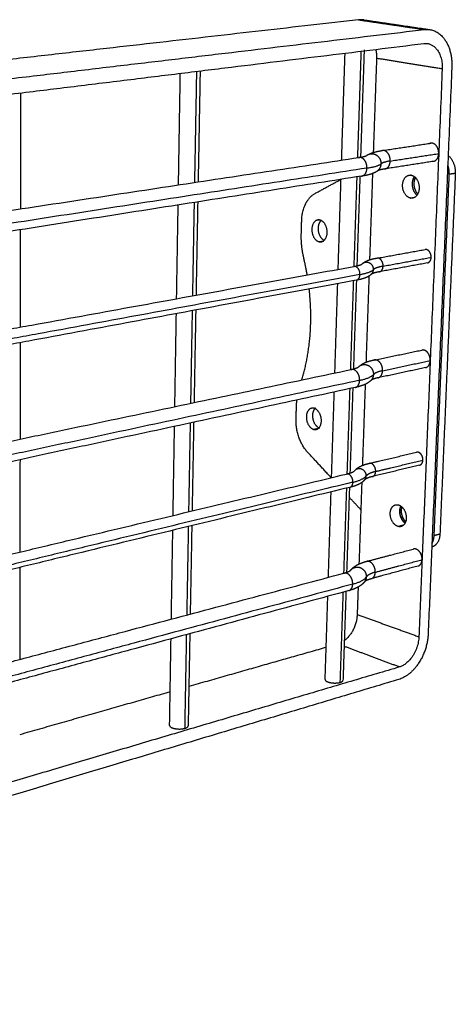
# Model space of a CAD drawing. Header units: millimetres. Extents: x 14749 to 15749, y -4769 to -3769.
# Tile 3 of 10: x 15096 to 15205, y -4454 to -4210. Entities that reach past the tile are written whole.
import ezdxf

# ---------------------------------------------------------------- set-up
doc = ezdxf.new("R2010")
doc.units = ezdxf.units.MM
doc.layers.add('ROXX NEO mini i_Guard', color=7, linetype='Continuous', true_color=0x000000)

msp = doc.modelspace()

# ---------------------------------------------------------------- linework, layer by layer
at = {"layer": 'ROXX NEO mini i_Guard', "color": 18, "true_color": 0x000000}
for points, weights in [([(15180.45, -4210.08), (15056.9, -4224.12), (14893.85, -4242.65)], [655.67770956, 576.277931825, 496.878154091]), ([(15180.45, -4210.08), (15056.9, -4224.12), (14893.85, -4242.65)], [655.67770956, 576.277931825, 496.878154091]), ([(15181.77, -4210.1), (15181.12, -4210.01), (15180.45, -4210.08)], [656.690004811, 653.422626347, 655.67770956]), ([(15181.77, -4210.1), (15181.12, -4210.01), (15180.45, -4210.08)], [656.690004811, 653.422626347, 655.67770956]), ([(15181.77, -4210.1), (15189.86, -4211.29), (15198.14, -4212.5)], [614.615619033, 607.542904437, 600.470189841]), ([(15181.77, -4210.1), (15189.86, -4211.29), (15198.14, -4212.5)], [614.615619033, 607.542904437, 600.470189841]), ([(15198.14, -4212.5), (15204.01, -4213.37), (15203.65, -4221.94)], [641.576230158, 496.859646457, 648.407675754]), ([(15198.14, -4212.5), (15204.01, -4213.37), (15203.65, -4221.94)], [641.576230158, 496.859646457, 648.407675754]), ([(14906.93, -4251.43), (15072.27, -4231.19), (15196.67, -4215.96)], [482.601352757, 562.001130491, 641.400908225]), ([(14906.93, -4251.43), (15072.27, -4231.19), (15196.67, -4215.96)], [482.601352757, 562.001130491, 641.400908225]), ([(15181.86, -4217.52), (15181.41, -4230.95), (15180.96, -4244.25)], [540.254187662, 542.998329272, 545.742470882]), ([(15181.86, -4217.52), (15181.41, -4230.95), (15180.96, -4244.25)], [540.254187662, 542.998329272, 545.742470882]), ([(15184.94, -4219.65), (15184.53, -4231.38), (15184.12, -4243)], [661.743843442, 664.678593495, 667.613343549]), ([(15184.94, -4219.65), (15184.53, -4231.38), (15184.12, -4243)], [661.743843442, 664.678593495, 667.613343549]), ([(15184.74, -4217.42), (15184.98, -4218.49), (15184.94, -4219.65)], [603.2956001, 622.678776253, 661.743843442]), ([(15184.74, -4217.42), (15184.98, -4218.49), (15184.94, -4219.65)], [603.2956001, 622.678776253, 661.743843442]), ([(15203.65, -4221.94), (15200.62, -4294.14), (15197.76, -4362.52)], [648.407675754, 666.542097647, 684.676519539]), ([(15203.65, -4221.94), (15200.62, -4294.14), (15197.76, -4362.52)], [648.407675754, 666.542097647, 684.676519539]), ([(15135.74, -4251.05), (15135.96, -4237.28), (15136.19, -4223.37)], [523.160625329, 520.430636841, 517.700648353]), ([(15135.74, -4251.05), (15135.96, -4237.28), (15136.19, -4223.37)], [523.160625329, 520.430636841, 517.700648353]), ([(15141.11, -4222.76), (15140.86, -4236.61), (15140.61, -4250.31)], [517.269697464, 519.98375221, 522.697806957]), ([(15141.11, -4222.76), (15140.86, -4236.61), (15140.61, -4250.31)], [517.269697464, 519.98375221, 522.697806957]), ([(15096.49, -4228.23), (15096.47, -4242.69), (15096.45, -4257)], [495.10337082, 497.823539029, 500.543707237]), ([(15096.49, -4228.23), (15096.47, -4242.69), (15096.45, -4257)], [495.10337082, 497.823539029, 500.543707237]), ([(15202.73, -4243.74), (15204.63, -4245.3), (15204.51, -4248.19)], [579.886395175, 517.117069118, 656.445305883]), ([(15202.73, -4243.74), (15204.63, -4245.3), (15204.51, -4248.19)], [579.886395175, 517.117069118, 656.445305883]), ([(14935.82, -4281.38), (15072.9, -4260.58), (15180.58, -4244.24)], [459.289506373, 521.974415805, 584.659325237]), ([(14935.82, -4281.38), (15072.9, -4260.58), (15180.58, -4244.24)], [459.289506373, 521.974415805, 584.659325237]), ([(15204.51, -4248.19), (15202.57, -4293.73), (15200.69, -4337.72)], [656.445305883, 668.023436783, 679.601567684]), ([(15204.51, -4248.19), (15202.57, -4293.73), (15200.69, -4337.72)], [656.445305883, 668.023436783, 679.601567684]), ([(15169.68, -4253.16), (15172.9, -4251.42), (15176.15, -4249.65)], [689.774703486, 685.981541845, 682.188380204]), ([(15169.68, -4253.16), (15172.9, -4251.42), (15176.15, -4249.65)], [689.774703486, 685.981541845, 682.188380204]), ([(15166.35, -4259.91), (15166.49, -4254.89), (15169.68, -4253.16)], [694.909988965, 595.704996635, 689.774703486]), ([(15166.35, -4259.91), (15166.49, -4254.89), (15169.68, -4253.16)], [694.909988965, 595.704996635, 689.774703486]), ([(15135.27, -4279.29), (15135.46, -4267.7), (15135.66, -4256)], [528.851044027, 526.500786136, 524.150528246]), ([(15135.27, -4279.29), (15135.46, -4267.7), (15135.66, -4256)], [528.851044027, 526.500786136, 524.150528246]), ([(15140.51, -4255.27), (15140.3, -4266.89), (15140.09, -4278.41)], [523.687242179, 526.020520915, 528.353799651]), ([(15140.51, -4255.27), (15140.3, -4266.89), (15140.09, -4278.41)], [523.687242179, 526.020520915, 528.353799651]), ([(15166.25, -4263.26), (15166.3, -4261.58), (15166.35, -4259.91)], [695.801325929, 695.355657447, 694.909988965]), ([(15166.25, -4263.26), (15166.3, -4261.58), (15166.35, -4259.91)], [695.801325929, 695.355657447, 694.909988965]), ([(15096.44, -4262.19), (15096.42, -4274.32), (15096.4, -4286.34)], [501.537499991, 503.876632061, 506.215764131]), ([(15096.44, -4262.19), (15096.42, -4274.32), (15096.4, -4286.34)], [501.537499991, 503.876632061, 506.215764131]), ([(15166.88, -4269.26), (15166.17, -4266.28), (15166.25, -4263.26)], [696.544888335, 684.054203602, 695.801325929]), ([(15166.88, -4269.26), (15166.17, -4266.28), (15166.25, -4263.26)], [696.544888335, 684.054203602, 695.801325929]), ([(15167.72, -4273.39), (15167.36, -4271.31), (15166.88, -4269.26)], [685.434121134, 690.085800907, 696.544888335]), ([(15167.72, -4273.39), (15167.36, -4271.31), (15166.88, -4269.26)], [685.434121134, 690.085800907, 696.544888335]), ([(14937.57, -4315.2), (15072.78, -4290.64), (15179.3, -4271.29)], [459.722039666, 521.603214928, 583.48439019]), ([(14937.57, -4315.2), (15072.78, -4290.64), (15179.3, -4271.29)], [459.722039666, 521.603214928, 583.48439019]), ([(15166.38, -4299.41), (15169.58, -4289.04), (15168.21, -4276.87)], [699.861898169, 661.364813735, 679.005721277]), ([(15166.38, -4299.41), (15169.58, -4289.04), (15168.21, -4276.87)], [699.861898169, 661.364813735, 679.005721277]), ([(15134.83, -4306.06), (15135.02, -4294.58), (15135.21, -4282.99)], [534.361494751, 531.984164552, 529.606834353]), ([(15134.83, -4306.06), (15135.02, -4294.58), (15135.21, -4282.99)], [534.361494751, 531.984164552, 529.606834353]), ([(15140.02, -4282.1), (15139.81, -4293.62), (15139.6, -4305.04)], [529.105017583, 531.465441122, 533.825864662]), ([(15140.02, -4282.1), (15139.81, -4293.62), (15139.6, -4305.04)], [529.105017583, 531.465441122, 533.825864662]), ([(15096.4, -4290.2), (15096.38, -4302.22), (15096.36, -4314.14)], [506.97026192, 509.339746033, 511.709230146]), ([(15096.4, -4290.2), (15096.38, -4302.22), (15096.36, -4314.14)], [506.97026192, 509.339746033, 511.709230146]), ([(14939.67, -4347.04), (15073.2, -4319), (15178.67, -4296.86)], [460.226643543, 521.431800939, 582.636958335]), ([(14939.67, -4347.04), (15073.2, -4319), (15178.67, -4296.86)], [460.226643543, 521.431800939, 582.636958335]), ([(15165.04, -4306.09), (15165.07, -4305.25), (15165.16, -4304.43)], [707.398768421, 703.471056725, 701.623531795]), ([(15165.04, -4306.09), (15165.07, -4305.25), (15165.16, -4304.43)], [707.398768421, 703.471056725, 701.623531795]), ([(15164.95, -4309.32), (15165, -4307.7), (15165.04, -4306.09)], [708.290105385, 707.844436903, 707.398768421]), ([(15164.95, -4309.32), (15165, -4307.7), (15165.04, -4306.09)], [708.290105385, 707.844436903, 707.398768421]), ([(15169.74, -4306.44), (15169.69, -4306.49), (15169.65, -4306.53)], [642.041304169, 638.343687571, 635.383207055]), ([(15169.74, -4306.44), (15169.69, -4306.49), (15169.65, -4306.53)], [642.041304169, 638.343687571, 635.383207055]), ([(15139.51, -4309.96), (15139.31, -4321.01), (15139.11, -4331.96)], [534.849411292, 537.162915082, 539.476418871]), ([(15139.51, -4309.96), (15139.31, -4321.01), (15139.11, -4331.96)], [534.849411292, 537.162915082, 539.476418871]), ([(15167.79, -4317.35), (15164.82, -4314.13), (15164.95, -4309.32)], [707.082062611, 609.483228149, 708.290105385]), ([(15167.79, -4317.35), (15164.82, -4314.13), (15164.95, -4309.32)], [707.082062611, 609.483228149, 708.290105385]), ([(15134.39, -4333.09), (15134.57, -4322.08), (15134.75, -4310.98)], [540.041362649, 537.71377739, 535.386192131]), ([(15134.39, -4333.09), (15134.57, -4322.08), (15134.75, -4310.98)], [540.041362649, 537.71377739, 535.386192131]), ([(15173.68, -4323.71), (15170.73, -4320.52), (15167.79, -4317.35)], [702.1100421, 704.596052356, 707.082062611]), ([(15173.68, -4323.71), (15170.73, -4320.52), (15167.79, -4317.35)], [702.1100421, 704.596052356, 707.082062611]), ([(15096.36, -4319.21), (15096.34, -4330.74), (15096.32, -4342.17)], [512.724682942, 515.047517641, 517.37035234]), ([(15096.36, -4319.21), (15096.34, -4330.74), (15096.32, -4342.17)], [512.724682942, 515.047517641, 517.37035234]), ([(14941.36, -4379.13), (15073.12, -4347.7), (15177.48, -4322.81)], [461.868905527, 522.474022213, 583.079138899]), ([(14941.36, -4379.13), (15073.12, -4347.7), (15177.48, -4322.81)], [461.868905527, 522.474022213, 583.079138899]), ([(15181.05, -4331.68), (15179.59, -4330.1), (15178.13, -4328.52)], [695.981142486, 697.190131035, 698.399119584]), ([(15181.05, -4331.68), (15179.59, -4330.1), (15178.13, -4328.52)], [695.981142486, 697.190131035, 698.399119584]), ([(15139.04, -4335.62), (15138.84, -4346.63), (15138.64, -4357.55)], [540.252654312, 542.606188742, 544.959723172]), ([(15139.04, -4335.62), (15138.84, -4346.63), (15138.64, -4357.55)], [540.252654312, 542.606188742, 544.959723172]), ([(15200.69, -4337.72), (15200.58, -4340.4), (15198.68, -4340.9)], [679.601567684, 572.088920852, 682.387801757]), ([(15200.69, -4337.72), (15200.58, -4340.4), (15198.68, -4340.9)], [679.601567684, 572.088920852, 682.387801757]), ([(15096.31, -4345.97), (15096.3, -4357.44), (15096.28, -4368.81)], [518.148734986, 520.508779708, 522.868824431]), ([(15096.31, -4345.97), (15096.3, -4357.44), (15096.28, -4368.81)], [518.148734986, 520.508779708, 522.868824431]), ([(14943.34, -4409.45), (15073.5, -4374.86), (15176.85, -4347.4)], [463.536667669, 523.644695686, 583.752723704]), ([(14943.34, -4409.45), (15073.5, -4374.86), (15176.85, -4347.4)], [463.536667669, 523.644695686, 583.752723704]), ([(15178.04, -4351.73), (15074.82, -4379.69), (14944.83, -4414.9)], [582.687278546, 522.685909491, 462.684540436]), ([(15178.04, -4351.73), (15074.82, -4379.69), (14944.83, -4414.9)], [582.687278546, 522.685909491, 462.684540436]), ([(15180.13, -4357.66), (15179.99, -4361.87), (15176.93, -4364.17)], [698.012687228, 542.133224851, 624.234836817]), ([(15180.13, -4357.66), (15179.99, -4361.87), (15176.93, -4364.17)], [698.012687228, 542.133224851, 624.234836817]), ([(15138.55, -4362.43), (15138.34, -4373.92), (15138.13, -4385.3)], [546.015876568, 548.524078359, 551.032280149]), ([(15138.55, -4362.43), (15138.34, -4373.92), (15138.13, -4385.3)], [546.015876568, 548.524078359, 551.032280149]), ([(15197.76, -4362.52), (15197.38, -4371.7), (15190.5, -4373.76)], [684.676519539, 485.914898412, 681.854618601]), ([(15197.76, -4362.52), (15197.38, -4371.7), (15190.5, -4373.76)], [684.676519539, 485.914898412, 681.854618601]), ([(15172.45, -4365.81), (15155.71, -4370.57), (15138.34, -4375.52)], [693.907180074, 681.302416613, 668.697653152]), ([(15172.45, -4365.81), (15155.71, -4370.57), (15138.34, -4375.52)], [693.907180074, 681.302416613, 668.697653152]), ([(15190.5, -4373.76), (15073.63, -4408.76), (14921.29, -4454.39)], [681.854618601, 602.454840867, 523.055063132]), ([(15190.5, -4373.76), (15073.63, -4408.76), (14921.29, -4454.39)], [681.854618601, 602.454840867, 523.055063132]), ([(15133.67, -4376.85), (15115.35, -4382.07), (15096.3, -4387.49)], [665.389360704, 652.713780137, 640.038199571]), ([(15133.67, -4376.85), (15115.35, -4382.07), (15096.3, -4387.49)], [665.389360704, 652.713780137, 640.038199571])]:
    msp.add_rational_spline(points, weights, degree=2, dxfattribs=at)
at = {"layer": 'ROXX NEO mini i_Guard', "color": 18, "lineweight": -3, "true_color": 0x000000}
for points, weights, degree in [([(15180.45, -4210.08), (15188.54, -4211.27), (15196.81, -4212.49)], [655.67770956, 648.120822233, 640.563934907], 2), ([(14906.61, -4246.87), (15072.24, -4227.25), (15196.81, -4212.49)], [481.764379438, 561.164157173, 640.563934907], 2), ([(15196.81, -4212.49), (15197.48, -4212.41), (15198.14, -4212.5)], [640.563934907, 638.372063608, 641.576230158], 2), ([(15196.67, -4215.96), (15197.14, -4215.91), (15197.59, -4215.97)], [641.400908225, 638.868280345, 642.09949906], 2), ([(15197.59, -4215.97), (15201.48, -4216.57), (15201.25, -4222.26)], [642.09949906, 497.31989044, 646.63006879], 2), ([(15176.27, -4244.9), (15176.69, -4231.68), (15177.12, -4218.34)], [546.284611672, 543.55447577, 540.824339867], 2), ([(15180.27, -4244.28), (15180.71, -4231.14), (15181.16, -4217.86)], [638.036684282, 634.865671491, 631.6946587], 2), ([(15201.25, -4222.26), (15193, -4220.94), (15184.94, -4219.65)], [646.63006879, 654.186956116, 661.743843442], 2), ([(15139.79, -4250.43), (15140.04, -4236.72), (15140.29, -4222.87)], [610.485655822, 607.313703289, 604.141750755], 2), ([(15201.25, -4222.26), (15198.28, -4294.64), (15195.47, -4363.18)], [646.63006879, 664.764490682, 682.898912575], 2), ([(15186.38, -4242.51), (15192.45, -4241.6), (15198.43, -4240.7)], [592.443396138, 596.502517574, 600.56163901], 2), ([(15198.43, -4240.7), (15198.23, -4240.73), (15198.06, -4240.82)], [653.124995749, 627.676259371, 611.690223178], 2), ([(15188.34, -4245.12), (15194.41, -4244.19), (15200.38, -4243.27)], [642.962622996, 647.377013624, 651.791404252], 2), ([(15199.08, -4245.21), (15200.31, -4244.99), (15200.38, -4243.27)], [597.417534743, 495.208868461, 651.791404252], 2), ([(15182.55, -4246.89), (15185.32, -4246.46), (15186.1, -4245.81)], [634.770200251, 609.886674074, 639.768329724], 2), ([(15185.31, -4247.45), (15186.07, -4246.81), (15186.1, -4245.81)], [640.373938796, 586.354263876, 639.768329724], 2), ([(15188.34, -4245.12), (15186.6, -4245.39), (15186.1, -4245.81)], [642.962622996, 614.640464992, 639.768329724], 2), ([(15187.03, -4247.09), (15188.28, -4246.89), (15188.34, -4245.12)], [644.638196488, 508.430248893, 642.962622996], 2), ([(15199.06, -4245.21), (15193.08, -4246.14), (15187.03, -4247.09)], [599.454846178, 595.405324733, 591.355803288], 2), ([(15202.63, -4246.26), (15202.98, -4247.32), (15202.93, -4248.44)], [571.462255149, 593.416358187, 655.260234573], 2), ([(15181.24, -4248.87), (15073.7, -4265.76), (14936.83, -4287.25)], [583.58096611, 521.044778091, 458.508590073], 2), ([(15182.55, -4246.89), (15074.86, -4263.59), (14937.69, -4284.85)], [634.770200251, 566.569346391, 498.368492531], 2), ([(15179.37, -4271.28), (15179.74, -4260.2), (15180.12, -4249.03)], [644.650167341, 641.920496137, 639.190824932], 2), ([(15180.81, -4248.89), (15180.43, -4260.04), (15180.06, -4271.11)], [546.706141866, 549.038153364, 551.370164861], 2), ([(15181.24, -4248.87), (15182.49, -4248.68), (15182.55, -4246.89)], [636.443017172, 502.290283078, 634.770200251], 2), ([(15185.31, -4247.45), (15184.26, -4248.34), (15182.77, -4248.63), (15181.24, -4248.87)], [640.37393903, 639.225247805, 637.408226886, 636.443017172], 3), ([(15183.94, -4248.21), (15183.57, -4258.95), (15183.2, -4269.6)], [668.936083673, 671.681183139, 674.426282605], 2), ([(15193.05, -4248.64), (15193.3, -4248.6), (15193.56, -4248.56)], [604.695307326, 604.870384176, 605.045461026], 2), ([(15193.05, -4248.64), (15193.31, -4248.6), (15193.58, -4248.65)], [660.008646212, 654.335445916, 659.496911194], 2), ([(15193.58, -4248.65), (15193.58, -4248.65), (15193.58, -4248.65)], [659.501845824, 659.499378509, 659.496911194], 2), ([(15202.93, -4248.44), (15201.01, -4294.06), (15199.16, -4338.12)], [655.260234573, 666.838365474, 678.416496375], 2), ([(15204.51, -4248.19), (15203.72, -4248.32), (15202.93, -4248.44)], [656.445305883, 655.852770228, 655.260234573], 2), ([(15175.41, -4272), (15175.76, -4260.89), (15176.12, -4249.69)], [551.9707211, 549.626591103, 547.282461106], 2), ([(15139.29, -4278.56), (15139.49, -4267.02), (15139.7, -4255.38)], [617.097309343, 614.367356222, 611.637403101], 2), ([(15193.36, -4254.31), (15193.84, -4254.23), (15194.32, -4254.15)], [660.919765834, 661.279887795, 661.640009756], 2), ([(15193.91, -4254.32), (15193.63, -4254.37), (15193.36, -4254.31)], [660.386007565, 654.77960397, 660.919765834], 2), ([(15170.33, -4259.76), (15170.58, -4259.72), (15170.83, -4259.67)], [630.454001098, 630.62618087, 630.798360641], 2), ([(15170.84, -4259.77), (15170.58, -4259.71), (15170.33, -4259.76)], [690.077187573, 684.065596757, 690.61660231], 2), ([(15170.88, -4259.77), (15170.86, -4259.77), (15170.84, -4259.77)], [690.106036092, 690.091611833, 690.077187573], 2), ([(15170.68, -4265.15), (15171.21, -4265.06), (15171.74, -4264.97)], [691.500042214, 691.905400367, 692.31075852], 2), ([(15170.68, -4265.15), (15170.95, -4265.22), (15171.21, -4265.17)], [691.500042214, 684.472660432, 690.940095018], 2), ([(15185.08, -4269.23), (15191.08, -4268.15), (15197, -4267.08)], [591.20054228, 595.20185482, 599.203167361], 2), ([(15181.66, -4270.41), (15182.55, -4269.74), (15183.66, -4269.43), (15185.08, -4269.21)], [647.797517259, 649.019179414, 650.281292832, 651.245045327], 3), ([(15197.58, -4270.41), (15191.66, -4271.5), (15185.66, -4272.6)], [598.380224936, 594.379397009, 590.378569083], 2), ([(15186.57, -4271.21), (15192.58, -4270.11), (15198.51, -4269.02)], [650.204854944, 654.619245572, 659.0336362], 2), ([(15197.58, -4270.41), (15198.46, -4270.24), (15198.51, -4269.02)], [598.380224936, 504.826860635, 659.0336362], 2), ([(15180.82, -4273.29), (15074.28, -4292.91), (14939, -4317.83)], [642.012432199, 573.811578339, 505.610724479], 2), ([(15179.91, -4274.7), (15180.78, -4274.54), (15180.82, -4273.29)], [643.210890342, 516.9451609, 642.012432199], 2), ([(15180.82, -4273.29), (15183.44, -4272.8), (15184.19, -4272.07)], [642.012432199, 616.738342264, 646.785082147], 2), ([(15183.68, -4273.2), (15183.68, -4273.2), (15183.69, -4273.19), (15183.71, -4273.17)], [647.702950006, 647.532308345, 647.359573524, 647.185229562], 3), ([(15183.71, -4273.17), (15184.17, -4272.72), (15184.19, -4272.07)], [647.18483078, 603.539861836, 646.785082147], 2), ([(15186.57, -4271.21), (15184.72, -4271.54), (15184.19, -4272.07)], [650.204854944, 621.492133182, 646.785082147], 2), ([(15185.66, -4272.6), (15186.53, -4272.44), (15186.57, -4271.21)], [651.405772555, 523.145210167, 650.204854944], 2), ([(15179.91, -4274.7), (15073.52, -4294.44), (14938.52, -4319.49)], [582.68030684, 520.921080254, 459.161853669], 2), ([(15174.59, -4297.7), (15174.94, -4286.68), (15175.3, -4275.55)], [557.474613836, 555.100276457, 552.725939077], 2), ([(15178.52, -4296.89), (15178.89, -4285.9), (15179.26, -4274.82)], [651.052767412, 648.290565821, 645.528364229], 2), ([(15179.94, -4274.73), (15179.56, -4285.84), (15179.19, -4296.86)], [552.138514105, 554.507046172, 556.87557824], 2), ([(15183.06, -4273.68), (15182.68, -4284.41), (15182.31, -4295.06)], [675.483783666, 678.28221936, 681.080655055], 2), ([(15138.81, -4305.22), (15139.01, -4293.78), (15139.22, -4282.25)], [623.497160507, 620.736308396, 617.975456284], 2), ([(15184.39, -4294.51), (15190.34, -4293.26), (15196.22, -4292.04)], [590.265618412, 594.229080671, 598.192542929], 2), ([(15180.87, -4295.87), (15181.81, -4295.14), (15182.99, -4294.75), (15184.4, -4294.48)], [654.169735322, 655.295324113, 656.486417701, 657.403163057], 3), ([(15186.45, -4297.15), (15192.4, -4295.89), (15198.28, -4294.64)], [655.935709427, 660.350100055, 664.764490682], 2), ([(15197.13, -4296.39), (15198.22, -4296.16), (15198.28, -4294.64)], [597.101974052, 515.204459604, 664.764490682], 2), ([(15178.67, -4296.86), (15179.65, -4296.65), (15180.38, -4296.26), (15180.4, -4296.29)], [649.231857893, 650.07699735, 651.264401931, 652.595446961], 3), ([(15186.45, -4297.15), (15184.74, -4297.51), (15184.24, -4298.07)], [655.935709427, 627.066428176, 652.741416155], 2), ([(15185.31, -4298.92), (15186.39, -4298.69), (15186.45, -4297.15)], [657.459996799, 536.988951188, 655.935709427], 2), ([(15197.13, -4296.39), (15191.4, -4297.62), (15185.59, -4298.86)], [597.101974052, 593.238785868, 589.375597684], 2), ([(15180.75, -4299.54), (15075.25, -4322.06), (14941.61, -4350.58)], [647.743286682, 579.542432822, 511.341578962], 2), ([(15179.61, -4301.33), (15180.7, -4301.09), (15180.75, -4299.54)], [649.263944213, 530.70485606, 647.743286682], 2), ([(15180.75, -4299.54), (15183.47, -4298.96), (15184.24, -4298.07)], [647.743286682, 622.312637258, 652.741416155], 2), ([(15183.73, -4299.38), (15184.22, -4298.82), (15184.24, -4298.07)], [653.206528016, 618.345295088, 652.741416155], 2), ([(15179.61, -4301.33), (15074.31, -4323.99), (14941.02, -4352.67)], [581.568466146, 520.505759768, 459.443053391], 2), ([(15173.76, -4323.69), (15174.1, -4313.11), (15174.44, -4302.44)], [563.152565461, 560.826742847, 558.500920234], 2), ([(15177.66, -4322.79), (15178.01, -4312.23), (15178.36, -4301.59)], [657.657396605, 654.949340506, 652.241284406], 2), ([(15179.04, -4301.45), (15178.68, -4312.05), (15178.33, -4322.57)], [557.869205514, 560.176197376, 562.483189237], 2), ([(15182.12, -4300.54), (15181.77, -4310.65), (15181.42, -4320.67)], [682.530832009, 685.219975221, 687.909118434], 2), ([(15169.44, -4306.51), (15169.11, -4306.42), (15168.79, -4306.48)], [702.631787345, 692.058750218, 703.341695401], 2), ([(15169.62, -4306.47), (15169.53, -4306.49), (15169.44, -4306.51)], [702.766376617, 702.699081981, 702.631787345], 2), ([(15138.32, -4332.15), (15138.52, -4321.18), (15138.72, -4310.13)], [630.098871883, 627.394659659, 624.690447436], 2), ([(15169.29, -4311.7), (15169.93, -4311.56), (15170.57, -4311.42)], [704.054641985, 704.554375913, 705.05410984], 2), ([(15169.29, -4311.7), (15169.63, -4311.81), (15169.96, -4311.73)], [704.054641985, 692.162417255, 703.324689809], 2), ([(15183.15, -4320.16), (15189.05, -4318.76), (15194.88, -4317.38)], [590.634127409, 594.558717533, 598.483307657], 2), ([(15184.73, -4322.15), (15190.64, -4320.74), (15196.46, -4319.34)], [663.177941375, 667.592332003, 672.00672263], 2), ([(15195.61, -4320.6), (15196.41, -4320.46), (15196.46, -4319.34)], [603.048846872, 520.923458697, 672.00672263], 2), ([(15184.73, -4322.15), (15182.92, -4322.59), (15182.39, -4323.26)], [663.177941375, 633.918096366, 659.758168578], 2), ([(15183.94, -4323.42), (15184.7, -4323.23), (15184.73, -4322.15)], [664.268846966, 550.95403896, 663.177941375], 2), ([(15195.66, -4320.59), (15189.93, -4321.97), (15184.12, -4323.37)], [597.669672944, 593.810167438, 589.950661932], 2), ([(15179.07, -4324.83), (15181.65, -4324.21), (15182.39, -4323.26)], [654.98551863, 629.164305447, 659.758168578], 2), ([(15182.08, -4324.14), (15182.37, -4323.75), (15182.39, -4323.26)], [660.068302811, 631.375172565, 659.758168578], 2), ([(15178.28, -4326.1), (15074.03, -4351.38), (14942.42, -4383.28)], [582.279908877, 521.767700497, 461.255492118], 2), ([(15179.07, -4324.83), (15074.69, -4350.01), (14942.84, -4381.82)], [654.98551863, 586.78466477, 518.58381091], 2), ([(15172.98, -4348.43), (15173.31, -4337.87), (15173.65, -4327.23)], [568.665066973, 566.299000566, 563.93293416], 2), ([(15176.84, -4347.38), (15177.19, -4336.88), (15177.54, -4326.28)], [664.056234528, 661.307894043, 658.559553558], 2), ([(15178.21, -4326.11), (15177.85, -4336.82), (15177.49, -4347.43)], [563.264938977, 565.640315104, 568.015691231], 2), ([(15178.28, -4326.1), (15179.04, -4325.92), (15179.07, -4324.83)], [656.073247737, 544.62987083, 654.98551863], 2), ([(15181.27, -4324.87), (15180.92, -4335.04), (15180.57, -4345.13)], [689.041644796, 691.800094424, 694.558544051], 2), ([(15189.64, -4330.45), (15190.02, -4330.35), (15190.43, -4330.48)], [681.515614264, 667.226622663, 680.700235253], 2), ([(15191.35, -4333.51), (15191.4, -4333.62), (15191.45, -4333.72)], [618.263712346, 614.854352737, 612.589721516], 2), ([(15133.96, -4358.8), (15134.14, -4347.83), (15134.33, -4336.76)], [545.55804186, 543.190182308, 540.822322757], 2), ([(15137.86, -4357.76), (15138.06, -4346.82), (15138.26, -4335.78)], [636.509041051, 633.754463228, 630.999885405], 2), ([(15190.22, -4335.79), (15190.99, -4335.6), (15191.76, -4335.4)], [682.123089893, 682.713743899, 683.304397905], 2), ([(15191.03, -4335.83), (15190.64, -4335.93), (15190.22, -4335.79)], [681.286739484, 667.128164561, 682.123089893], 2), ([(15199.16, -4338.12), (15199.12, -4339.16), (15198.71, -4339.96)], [678.416496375, 632.1800906, 626.299105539], 2), ([(15200.69, -4337.72), (15199.93, -4337.92), (15199.16, -4338.12)], [679.601567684, 679.009032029, 678.416496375], 2), ([(15182.48, -4344.48), (15188.33, -4342.93), (15194.1, -4341.41)], [591.242932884, 595.132798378, 599.022663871], 2), ([(15184.63, -4347.16), (15190.48, -4345.59), (15196.26, -4344.04)], [668.908795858, 673.323186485, 677.737577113], 2), ([(15195.31, -4345.61), (15196.2, -4345.33), (15196.26, -4344.04)], [594.609454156, 540.226162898, 677.737577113], 2), ([(15176.85, -4347.4), (15177.76, -4347.16), (15178.38, -4346.82), (15178.47, -4346.74)], [662.348034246, 663.174021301, 664.257203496, 665.498009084], 3), ([(15195.26, -4345.63), (15189.6, -4347.15), (15183.85, -4348.7)], [597.940692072, 594.122357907, 590.304023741], 2), ([(15179.02, -4350.12), (15181.69, -4349.4), (15182.46, -4348.3)], [660.716373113, 634.738600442, 665.714502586], 2), ([(15183.65, -4348.78), (15182.82, -4349.02), (15182.23, -4349.29), (15182.09, -4349.39)], [670.291695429, 669.517989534, 668.526695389, 667.380655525], 3), ([(15182.12, -4349.35), (15182.44, -4348.88), (15182.46, -4348.3)], [666.081269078, 642.503828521, 665.714502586], 2), ([(15184.63, -4347.16), (15182.94, -4347.61), (15182.46, -4348.3)], [668.908795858, 639.49239136, 665.714502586], 2), ([(15183.65, -4348.75), (15184.58, -4348.5), (15184.63, -4347.16)], [670.292802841, 563.818139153, 668.908795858], 2), ([(15179.02, -4350.12), (15075.63, -4377.97), (14945.35, -4413.06)], [660.716373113, 592.515519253, 524.314665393], 2), ([(15178.04, -4351.73), (15178.97, -4351.48), (15179.02, -4350.12)], [662.094462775, 557.570571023, 660.716373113], 2), ([(15180.37, -4350.84), (15180.25, -4354.25), (15180.13, -4357.66)], [696.127195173, 697.0699412, 698.012687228], 2), ([(15172.17, -4373.82), (15172.5, -4363.51), (15172.83, -4353.12)], [574.435245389, 572.078109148, 569.720972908], 2), ([(15175.93, -4374.5), (15176.3, -4363.35), (15176.68, -4352.1)], [671.255826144, 668.276190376, 665.296554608], 2), ([(15177.34, -4351.92), (15176.97, -4363), (15176.6, -4373.99)], [569.02531372, 571.536012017, 574.046710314], 2), ([(15180.13, -4357.66), (15187.72, -4360.39), (15195.47, -4363.18)], [698.012687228, 690.455799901, 682.898912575], 2), ([(15133.53, -4385.2), (15133.71, -4374.48), (15133.88, -4363.66)], [551.342306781, 548.978125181, 546.613943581], 2), ([(15137.35, -4385.9), (15137.56, -4374.32), (15137.77, -4362.64)], [643.702918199, 640.723282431, 637.743646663], 2), ([(15195.47, -4363.18), (15195.22, -4369.32), (15190.62, -4370.68)], [682.898912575, 484.066110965, 681.017645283], 2), ([(15190.62, -4370.68), (15183.7, -4368.1), (15176.92, -4365.57)], [681.017645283, 687.777316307, 694.536987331], 2), ([(15190.62, -4370.68), (15073.6, -4405.33), (14921.01, -4450.51)], [681.017645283, 601.617867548, 522.218089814], 2), ([(15175.93, -4374.5), (15176.57, -4374.31), (15176.6, -4374.01)], [671.255826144, 576.500328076, 574.103380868], 2), ([(15137.35, -4385.9), (15138.12, -4385.67), (15138.13, -4385.31)], [643.702918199, 544.10422173, 550.965276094], 2)]:
    msp.add_rational_spline(points, weights, degree=degree, dxfattribs=at)
for points, weights, degree, knots in [([(15200.38, -4243.27), (15200.43, -4242.17), (15199.82, -4241.37), (15199.22, -4240.58), (15198.43, -4240.7)], [651.791404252, 585.671575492, 651.93205634, 586.413340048, 653.124995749], 2, [-6.283185, -6.283185, -6.283185, -4.4693, -4.4693, -2.655415, -2.655415, -2.655415]), ([(15186.1, -4245.81), (15186.16, -4244.32), (15184.83, -4243.64), (15183.6, -4243), (15182.48, -4243.79)], [639.768329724, 537.156941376, 639.618451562, 543.286909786, 629.381260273], 2, [-6.283185, -6.283185, -6.283185, -3.989758, -3.989758, -1.826074, -1.826074, -1.826074]), ([(15188.34, -4245.12), (15188.39, -4244.01), (15187.78, -4243.2), (15187.17, -4242.39), (15186.38, -4242.51)], [642.962622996, 577.746070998, 643.103209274, 578.48768303, 644.295965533], 2, [-6.283185, -6.283185, -6.283185, -4.469456, -4.469456, -2.655726, -2.655726, -2.655726]), ([(15182.55, -4246.89), (15182.59, -4245.76), (15181.98, -4244.94), (15181.37, -4244.12), (15180.58, -4244.24)], [634.770200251, 570.261963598, 634.911513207, 571.005259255, 636.106290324], 2, [-6.283185, -6.283185, -6.283185, -4.46774, -4.46774, -2.652295, -2.652295, -2.652295]), ([(15187.03, -4247.09), (15186.63, -4247.15), (15186.27, -4247.22), (15185.53, -4247.39), (15185.21, -4247.57), (15185.2, -4247.56)], [644.638264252, 644.306042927, 643.933511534, 642.888363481, 642.0986103, 641.268517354], 3, [8.859092, 8.859092, 8.859092, 8.859092, 10.485371, 10.485371, 13.017364, 13.017364, 13.017364, 13.017364]), ([(15193.36, -4254.31), (15191.55, -4253.94), (15191.41, -4251.43), (15191.28, -4248.92), (15193.05, -4248.64)], [660.919765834, 497.578418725, 662.210462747, 496.971759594, 660.008646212], 2, [0, 0, 0, 3.678752, 3.678752, 7.357504, 7.357504, 7.357504]), ([(15193.58, -4248.65), (15195.39, -4249.01), (15195.53, -4251.52), (15195.68, -4254.03), (15193.91, -4254.32)], [659.496911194, 495.139248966, 658.203770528, 495.729848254, 660.386007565], 2, [0, 0, 0, 3.665024, 3.665024, 7.330048, 7.330048, 7.330048]), ([(15194.32, -4248.99), (15193.72, -4249.82), (15193.79, -4251.05), (15193.88, -4252.75), (15195.01, -4253.59)], [581.744084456, 570.796421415, 663.988069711, 541.659019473, 599.925617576], 2, [2.263104, 2.263104, 2.263104, 4.332309, 4.332309, 7.058457, 7.058457, 7.058457]), ([(15170.33, -4259.76), (15168.71, -4260.03), (15168.87, -4262.4), (15169.02, -4264.77), (15170.68, -4265.15)], [690.61660231, 521.492473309, 692.793800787, 522.078960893, 691.500042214], 2, [-7.323001, -7.323001, -7.323001, -3.6615, -3.6615, 0, 0, 0]), ([(15171.21, -4265.17), (15172.83, -4264.89), (15172.67, -4262.52), (15172.5, -4260.14), (15170.84, -4259.77)], [690.940095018, 520.183568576, 688.781219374, 519.611961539, 690.077187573], 2, [-7.297432, -7.297432, -7.297432, -3.648716, -3.648716, 0, 0, 0]), ([(15198.51, -4269.02), (15198.54, -4268.19), (15198.07, -4267.58), (15197.59, -4266.98), (15197, -4267.08)], [659.0336362, 588.687403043, 659.154854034, 589.279811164, 660.09232118], 2, [-4.712389, -4.712389, -4.712389, -3.315531, -3.315531, -1.918672, -1.918672, -1.918672]), ([(15179.3, -4271.29), (15180.18, -4271.13), (15180.88, -4270.91), (15181.3, -4270.72), (15181.34, -4270.68), (15181.33, -4270.68)], [643.073332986, 643.773893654, 644.684196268, 646.126887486, 646.470577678, 646.782461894], 3, [0, 0, 0, 0, 2.99697, 2.99697, 4.176114, 4.176114, 4.176114, 4.176114]), ([(15184.19, -4272.07), (15184.23, -4270.92), (15183.18, -4270.43), (15182.12, -4269.93), (15181.3, -4270.71)], [646.785082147, 534.754783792, 646.684740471, 535.059148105, 647.288593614], 2, [-4.712389, -4.712389, -4.712389, -2.922066, -2.922066, -1.131742, -1.131742, -1.131742]), ([(15186.57, -4271.21), (15186.6, -4270.37), (15186.14, -4269.76), (15185.67, -4269.14), (15185.08, -4269.23)], [650.204854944, 581.843255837, 650.321365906, 582.42494125, 651.246244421], 2, [-4.712389, -4.712389, -4.712389, -3.326292, -3.326292, -1.940194, -1.940194, -1.940194]), ([(15180.82, -4273.29), (15180.85, -4272.43), (15180.38, -4271.81), (15179.9, -4271.18), (15179.3, -4271.29)], [642.012432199, 573.345588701, 642.134256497, 573.93937382, 643.073332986], 2, [-4.712389, -4.712389, -4.712389, -3.314153, -3.314153, -1.915916, -1.915916, -1.915916]), ([(15183.71, -4273.17), (15183.68, -4273.2), (15183.64, -4273.24), (15183.6, -4273.27), (15182.75, -4274.04), (15181.57, -4274.38), (15180.15, -4274.65)], [647.184826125, 647.133635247, 647.081484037, 647.028227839, 645.803571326, 644.363473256, 643.371360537], 3, [2.384122, 2.384122, 2.384122, 2.384122, 2.598623, 2.598623, 2.598623, 7.90964, 7.90964, 7.90964, 7.90964]), ([(15185.66, -4272.61), (15185.21, -4272.69), (15184.81, -4272.78), (15184.13, -4272.98), (15183.86, -4273.12), (15183.74, -4273.18)], [651.405818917, 651.038403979, 650.621895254, 649.626694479, 649.018473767, 648.367310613], 3, [8.86255, 8.86255, 8.86255, 8.86255, 10.64127, 10.64127, 12.710161, 12.710161, 12.710161, 12.710161]), ([(15198.28, -4294.64), (15198.33, -4293.52), (15197.67, -4292.69), (15197.02, -4291.87), (15196.22, -4292.04)], [664.764490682, 590.287949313, 664.946584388, 591.123887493, 666.249703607], 2, [-6.283185, -6.283185, -6.283185, -4.374965, -4.374965, -2.466744, -2.466744, -2.466744]), ([(15186.45, -4297.15), (15186.49, -4296.02), (15185.84, -4295.18), (15185.2, -4294.35), (15184.4, -4294.5)], [655.935709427, 583.262549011, 656.112875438, 584.087477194, 657.403414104], 2, [-6.283185, -6.283185, -6.283185, -4.385835, -4.385835, -2.488484, -2.488484, -2.488484]), ([(15180.75, -4299.54), (15180.79, -4298.39), (15180.13, -4297.54), (15179.47, -4296.69), (15178.67, -4296.86)], [647.743286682, 575.01180012, 647.926329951, 575.849854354, 649.231857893], 2, [-6.283185, -6.283185, -6.283185, -4.37288, -4.37288, -2.462574, -2.462574, -2.462574]), ([(15184.24, -4298.07), (15184.3, -4296.51), (15182.82, -4295.88), (15181.43, -4295.28), (15180.4, -4296.29)], [652.741416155, 532.423194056, 652.622096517, 538.628103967, 642.439365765], 2, [-6.283185, -6.283185, -6.283185, -3.81898, -3.81898, -1.473198, -1.473198, -1.473198]), ([(15183.74, -4299.38), (15183.62, -4299.51), (15183.5, -4299.63), (15183.37, -4299.74), (15182.47, -4300.53), (15181.27, -4300.95), (15179.89, -4301.26)], [653.20647276, 653.060864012, 652.909880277, 652.750781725, 651.651916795, 650.363766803, 649.442921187], 3, [2.570149, 2.570149, 2.570149, 2.570149, 3.252786, 3.252786, 3.252786, 8.306276, 8.306276, 8.306276, 8.306276]), ([(15185.31, -4298.92), (15185.02, -4298.98), (15184.76, -4299.05), (15183.99, -4299.27), (15183.65, -4299.49), (15183.64, -4299.47)], [657.460000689, 657.205467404, 656.927191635, 655.908631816, 655.045674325, 654.112873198], 3, [8.679894, 8.679894, 8.679894, 8.679894, 9.870357, 9.870357, 12.714495, 12.714495, 12.714495, 12.714495]), ([(15168.79, -4306.48), (15167.31, -4306.81), (15167.52, -4309.02), (15167.73, -4311.24), (15169.29, -4311.7)], [703.341695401, 540.545868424, 705.365186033, 541.010834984, 704.054641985], 2, [-7.111101, -7.111101, -7.111101, -3.55555, -3.55555, 0, 0, 0]), ([(15169.96, -4311.73), (15171.44, -4311.4), (15171.22, -4309.18), (15171.01, -4306.97), (15169.44, -4306.51)], [703.324689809, 538.999020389, 701.319500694, 538.548046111, 702.631787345], 2, [-7.086218, -7.086218, -7.086218, -3.543109, -3.543109, 0, 0, 0]), ([(15196.46, -4319.34), (15196.49, -4318.5), (15195.99, -4317.87), (15195.48, -4317.24), (15194.88, -4317.38)], [672.00672263, 593.220103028, 672.159138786, 593.882057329, 673.175801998], 2, [-4.712389, -4.712389, -4.712389, -3.246976, -3.246976, -1.781563, -1.781563, -1.781563]), ([(15177.48, -4322.81), (15178.33, -4322.61), (15178.98, -4322.34), (15179.38, -4322.09), (15179.41, -4322.05), (15179.41, -4322.05)], [656.157389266, 656.867183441, 657.775560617, 659.263324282, 659.640428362, 659.998732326], 3, [0, 0, 0, 0, 3.101824, 3.101824, 4.420879, 4.420879, 4.420879, 4.420879]), ([(15182.39, -4323.26), (15182.43, -4322.07), (15181.28, -4321.61), (15180.13, -4321.15), (15179.4, -4322.07)], [659.758168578, 531.68922615, 659.678887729, 532.056504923, 660.350413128], 2, [-4.712389, -4.712389, -4.712389, -2.813408, -2.813408, -0.914428, -0.914428, -0.914428]), ([(15179.85, -4321.61), (15179.85, -4321.6), (15179.85, -4321.6), (15179.85, -4321.6), (15180.69, -4320.89), (15181.79, -4320.45), (15183.16, -4320.14)], [661.045301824, 661.046014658, 661.046727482, 661.047440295, 662.258176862, 663.432888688, 664.338717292], 3, [0.940794, 0.940794, 0.940794, 0.940794, 0.943685, 0.943685, 0.943685, 5.932406, 5.932406, 5.932406, 5.932406]), ([(15184.73, -4322.15), (15184.77, -4321.3), (15184.26, -4320.66), (15183.76, -4320.02), (15183.16, -4320.16)], [663.177941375, 585.976178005, 663.327859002, 586.632656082, 664.338441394], 2, [-4.712389, -4.712389, -4.712389, -3.252303, -3.252303, -1.792217, -1.792217, -1.792217]), ([(15179.07, -4324.83), (15179.1, -4323.96), (15178.59, -4323.31), (15178.08, -4322.66), (15177.48, -4322.81)], [654.98551863, 578.01160222, 655.138750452, 578.6753409, 656.157389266], 2, [-4.712389, -4.712389, -4.712389, -3.245243, -3.245243, -1.778096, -1.778096, -1.778096]), ([(15182.08, -4324.14), (15181.93, -4324.33), (15181.76, -4324.49), (15181.59, -4324.65), (15180.8, -4325.32), (15179.74, -4325.74), (15178.46, -4326.06)], [660.068220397, 659.824700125, 659.577379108, 659.320160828, 658.194798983, 657.052342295, 656.191748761], 3, [2.289948, 2.289948, 2.289948, 2.289948, 3.317267, 3.317267, 3.317267, 7.97699, 7.97699, 7.97699, 7.97699]), ([(15183.94, -4323.42), (15183.51, -4323.52), (15183.13, -4323.64), (15182.26, -4323.97), (15182.01, -4324.22), (15182.07, -4324.15)], [664.268807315, 663.894904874, 663.470161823, 662.128255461, 661.156111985, 660.072490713], 3, [8.730164, 8.730164, 8.730164, 8.730164, 10.481871, 10.481871, 13.728103, 13.728103, 13.728103, 13.728103]), ([(15190.22, -4335.79), (15188.61, -4335.27), (15188.36, -4333.05), (15188.12, -4330.83), (15189.64, -4330.45)], [682.123089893, 529.758491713, 683.442266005, 529.366494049, 681.515614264], 2, [0, 0, 0, 3.490057, 3.490057, 6.980114, 6.980114, 6.980114]), ([(15190.43, -4330.48), (15192.05, -4331), (15192.3, -4333.22), (15192.55, -4335.44), (15191.03, -4335.83)], [680.700235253, 527.321775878, 679.379500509, 527.699454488, 681.286739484], 2, [0, 0, 0, 3.47702, 3.47702, 6.95404, 6.95404, 6.95404]), ([(15190.94, -4330.74), (15190.56, -4331.48), (15190.67, -4332.47), (15190.85, -4334.16), (15192.03, -4334.96)], [607.519445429, 606.181801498, 685.219872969, 560.815199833, 636.434816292], 2, [2.735307, 2.735307, 2.735307, 4.521004, 4.521004, 7.338814, 7.338814, 7.338814]), ([(15196.26, -4344.04), (15196.3, -4342.91), (15195.6, -4342.05), (15194.9, -4341.2), (15194.1, -4341.41)], [677.737577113, 594.772867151, 677.961220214, 595.69978482, 679.365207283], 2, [-6.283185, -6.283185, -6.283185, -4.286503, -4.286503, -2.289821, -2.289821, -2.289821]), ([(15182.46, -4348.3), (15182.51, -4346.71), (15180.94, -4346.11), (15179.41, -4345.52), (15178.48, -4346.74)], [665.714502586, 531.30775635, 665.619647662, 534.566479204, 661.142732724], 2, [-6.283185, -6.283185, -6.283185, -3.699902, -3.699902, -1.169495, -1.169495, -1.169495]), ([(15184.63, -4347.16), (15184.67, -4346.01), (15183.97, -4345.14), (15183.28, -4344.27), (15182.48, -4344.48)], [668.908795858, 587.431859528, 669.129961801, 588.353442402, 670.528187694], 2, [-6.283185, -6.283185, -6.283185, -4.291629, -4.291629, -2.300073, -2.300073, -2.300073]), ([(15179.02, -4350.12), (15179.06, -4348.95), (15178.35, -4348.07), (15177.65, -4347.19), (15176.85, -4347.4)], [660.716373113, 579.629799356, 660.941231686, 580.559330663, 662.348034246], 2, [-6.283185, -6.283185, -6.283185, -4.283994, -4.283994, -2.284803, -2.284803, -2.284803]), ([(15182.12, -4349.35), (15181.9, -4349.67), (15181.62, -4349.95), (15181.33, -4350.2), (15180.51, -4350.87), (15179.45, -4351.33), (15178.24, -4351.67)], [666.081087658, 665.735909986, 665.387551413, 665.022167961, 664.022702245, 663.00574691, 662.223168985], 3, [2.446232, 2.446232, 2.446232, 2.446232, 3.999926, 3.999926, 3.999926, 8.385768, 8.385768, 8.385768, 8.385768]), ([(15172.17, -4373.82), (15172.15, -4374.32), (15173.51, -4374.57), (15174.87, -4374.81), (15175.93, -4374.5)], [672.984936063, 559.145367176, 671.090758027, 558.106756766, 671.255826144], 2, [-4.698757, -4.698757, -4.698757, -2.349379, -2.349379, 0, 0, 0]), ([(15133.53, -4385.2), (15133.52, -4385.73), (15134.88, -4385.98), (15136.23, -4386.23), (15137.35, -4385.9)], [645.327437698, 540.976848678, 643.512864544, 540.00976992, 643.702918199], 2, [-4.589422, -4.589422, -4.589422, -2.294711, -2.294711, 0, 0, 0])]:
    msp.add_rational_spline(points, weights, degree=degree, knots=knots, dxfattribs=at)
at = {"layer": 'ROXX NEO mini i_Guard', "color": 18, "true_color": 0x000000}
for points, weights, degree, knots in [([(15180.58, -4244.24), (15181.27, -4244.14), (15181.85, -4244.01), (15182.37, -4243.84), (15182.47, -4243.77), (15182.47, -4243.78)], [636.106290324, 636.663370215, 637.352315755, 638.55931295, 639.028478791, 639.513130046], 3, [0, 0, 0, 0, 2.700858, 2.700858, 4.206862, 4.206862, 4.206862, 4.206862]), ([(15180.58, -4244.24), (15181.27, -4244.14), (15181.85, -4244.01), (15182.37, -4243.84), (15182.47, -4243.77), (15182.47, -4243.78)], [636.106290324, 636.663370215, 637.352315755, 638.55931295, 639.028478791, 639.513130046], 3, [0, 0, 0, 0, 2.700858, 2.700858, 4.206862, 4.206862, 4.206862, 4.206862]), ([(15183.08, -4243.42), (15183.63, -4243.13), (15184.24, -4242.95), (15185.3, -4242.7), (15185.82, -4242.6), (15186.38, -4242.51)], [641.17941661, 641.824160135, 642.543871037, 643.522823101, 643.931905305, 644.295875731], 3, [1.154249, 1.154249, 1.154249, 1.154249, 3.661438, 3.661438, 5.772609, 5.772609, 5.772609, 5.772609]), ([(15183.08, -4243.42), (15183.63, -4243.13), (15184.24, -4242.95), (15185.3, -4242.7), (15185.82, -4242.6), (15186.38, -4242.51)], [641.17941661, 641.824160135, 642.543871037, 643.522823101, 643.931905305, 644.295875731], 3, [1.154249, 1.154249, 1.154249, 1.154249, 3.661438, 3.661438, 5.772609, 5.772609, 5.772609, 5.772609]), ([(15171.16, -4259.86), (15170.32, -4260.63), (15170.42, -4262.14), (15170.55, -4264.17), (15171.94, -4264.79)], [620.902413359, 573.786836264, 693.978872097, 542.162365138, 658.8847763], 2, [1.784882, 1.784882, 1.784882, 4.349561, 4.349561, 7.600159, 7.600159, 7.600159]), ([(15171.16, -4259.86), (15170.32, -4260.63), (15170.42, -4262.14), (15170.55, -4264.17), (15171.94, -4264.79)], [620.902413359, 573.786836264, 693.978872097, 542.162365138, 658.8847763], 2, [1.784882, 1.784882, 1.784882, 4.349561, 4.349561, 7.600159, 7.600159, 7.600159]), ([(15169.61, -4306.57), (15168.91, -4307.33), (15169.04, -4308.69), (15169.25, -4310.9), (15170.81, -4311.36)], [633.192072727, 595.111201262, 706.550257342, 541.919386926, 705.239713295], 2, [2.055528, 2.055528, 2.055528, 4.455511, 4.455511, 8.011061, 8.011061, 8.011061]), ([(15169.61, -4306.57), (15168.91, -4307.33), (15169.04, -4308.69), (15169.25, -4310.9), (15170.81, -4311.36)], [633.192072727, 595.111201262, 706.550257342, 541.919386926, 705.239713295], 2, [2.055528, 2.055528, 2.055528, 4.455511, 4.455511, 8.011061, 8.011061, 8.011061]), ([(15178.44, -4346.78), (15178.65, -4346.49), (15178.9, -4346.23), (15179.17, -4346.01), (15180.04, -4345.28), (15181.16, -4344.81), (15182.48, -4344.47)], [666.547045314, 666.875239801, 667.20782386, 667.538582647, 668.624743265, 669.691624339, 670.528702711], 3, [0, 0, 0, 0, 1.421577, 1.421577, 1.421577, 6.181568, 6.181568, 6.181568, 6.181568]), ([(15178.44, -4346.78), (15178.65, -4346.49), (15178.9, -4346.23), (15179.17, -4346.01), (15180.04, -4345.28), (15181.16, -4344.81), (15182.48, -4344.47)], [666.547045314, 666.875239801, 667.20782386, 667.538582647, 668.624743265, 669.691624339, 670.528702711], 3, [0, 0, 0, 0, 1.421577, 1.421577, 1.421577, 6.181568, 6.181568, 6.181568, 6.181568])]:
    msp.add_rational_spline(points, weights, degree=degree, knots=knots, dxfattribs=at)
at = {"layer": 'ROXX NEO mini i_Guard', "color": 2, "lineweight": -3, "true_color": 0xffff00}
for points, weights in [([(15194.38, -4248.99), (15194.11, -4249.34), (15193.96, -4249.83)], [625.274334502, 632.314390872, 663.550395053]), ([(15194.36, -4249.76), (15194.16, -4249.8), (15193.96, -4249.83)], [663.846662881, 663.698528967, 663.550395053]), ([(15194.58, -4249.23), (15194.45, -4249.48), (15194.36, -4249.76)], [634.691915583, 644.748888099, 663.846662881]), ([(15191.39, -4333.49), (15191.2, -4333.54), (15191.01, -4333.59)], [685.420777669, 685.272643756, 685.124509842]), ([(15191.01, -4333.59), (15191.39, -4334.47), (15192.06, -4334.92)], [685.124509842, 608.187420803, 609.194805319]), ([(15191.39, -4333.49), (15191.69, -4334.18), (15192.18, -4334.62)], [685.420777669, 623.758743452, 612.142030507])]:
    msp.add_rational_spline(points, weights, degree=2, dxfattribs=at)
for points, weights, knots in [([(15194.36, -4249.76), (15193.91, -4251.26), (15194.69, -4252.63), (15194.91, -4253.02), (15195.2, -4253.29)], [663.846662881, 569.591827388, 664.135952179, 634.210553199, 622.902800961], [0, 0, 0, 2.706565, 2.706565, 3.55597, 3.55597, 3.55597]), ([(15190.96, -4330.79), (15190.85, -4331.02), (15190.78, -4331.28), (15190.49, -4332.41), (15191.01, -4333.59)], [658.99099425, 667.676280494, 684.828468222, 617.130095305, 685.124509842], [-2.812263, -2.812263, -2.812263, -2.250515, -2.250515, 0, 0, 0]), ([(15191.23, -4330.96), (15191.19, -4331.07), (15191.17, -4331.18), (15190.87, -4332.31), (15191.39, -4333.49)], [671.684684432, 677.587592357, 685.124736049, 617.396855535, 685.420777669], [5.356725, 5.356725, 5.356725, 5.603467, 5.603467, 7.853982, 7.853982, 7.853982])]:
    msp.add_rational_spline(points, weights, degree=2, knots=knots, dxfattribs=at)

doc.saveas('drawing.dxf')
